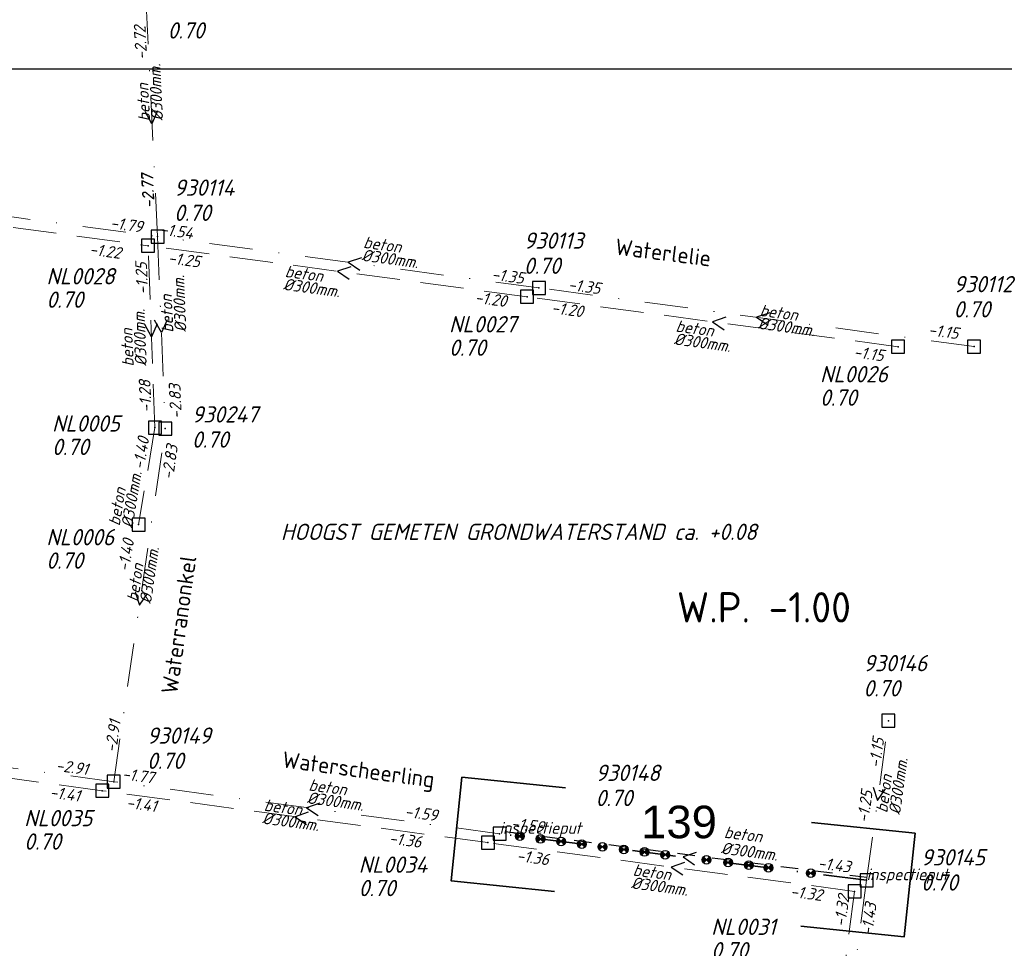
# Model space of a CAD drawing. Header units: metres. Extents: x 152202 to 157341, y 461610 to 468701.
# Tile 216 of 238: x 154221 to 154334, y 468213 to 468320. Entities that reach past the tile are written whole.
import ezdxf
from ezdxf.enums import TextEntityAlignment as Align

# ---------------------------------------------------------------- set-up
doc = ezdxf.new("R2010")
doc.units = ezdxf.units.M
doc.header["$PDMODE"] = 64
doc.header["$PDSIZE"] = 1.5
for name, pattern in [('HIDDEN', [4, 2, -2]), ('RI-HWA', [7.4, 5, -2.4]), ('RI-VWA', [11, 5, -3, 0, -3])]:
    doc.linetypes.add(name, pattern=pattern)
doc.layers.get('0').update_dxf_attribs({"linetype": 'CONTINUOUS'})
doc.layers.get('DEFPOINTS').update_dxf_attribs({"linetype": 'CONTINUOUS'})
for name, color, linetype, lineweight in [('B-OI-RI-HWA-BOB-T18', 150, 'CONTINUOUS', 18), ('B-OI-RI-HWA-MATERIAAL-T18', 150, 'CONTINUOUS', 18), ('B-OI-RI-HWA-PUTDEKSELHOOGTE-T25', 150, 'CONTINUOUS', 25), ('B-OI-RI-HWA-PUTNUMMER-T25', 150, 'CONTINUOUS', 25), ('B-OI-RI-HWA_DIAMETER-T18', 150, 'CONTINUOUS', 18), ('B-OI-RI-HWA_RIOOLPUT-S', 150, 'CONTINUOUS', 25), ('B-OI-RI-HWA_TRANSPORTLEIDING-G', 150, 'RI-HWA', 18), ('B-OI-RI-STROOMRICHTING-S', 252, 'CONTINUOUS', 25), ('B-OI-RI-VWA-BOB-T18', 34, 'CONTINUOUS', 18), ('B-OI-RI-VWA-DIAMETER-T18', 34, 'CONTINUOUS', 18), ('B-OI-RI-VWA-MATERIAAL-T18', 34, 'CONTINUOUS', 18), ('B-OI-RI-VWA_PUTDEKSELHOOGTE-T25', 34, 'CONTINUOUS', 25), ('B-OI-RI-VWA_PUTNUMMER-T25', 34, 'CONTINUOUS', 25), ('B-OI-RI-VWA_RIOOLPUT-S', 34, 'CONTINUOUS', 25), ('B-OI-RI-VWA_TRANSPORTLEIDING-G', 34, 'RI-VWA', 18), ('B-OI-WH-WATERPEIL-T35', 3, 'CONTINUOUS', 35), ('B-RO-OG-TOPOGRAFIE-T18', 2, 'CONTINUOUS', 18), ('N-OI-RI-STROOMRICHTING-S', 252, 'CONTINUOUS', 25), ('N-OI-RI-T50', 130, 'CONTINUOUS', 50), ('N-OI-RI-TRANSPORTLEIDING-GEEN VERIFICATIE-G', 161, 'HIDDEN', 30), ('N-OI-RI-VRIJVERVAL_HULPSTUK-S', 210, 'CONTINUOUS', 25), ('N-OI-RI-VWA-BOB-T18', 36, 'CONTINUOUS', 18), ('N-OI-RI-VWA-DIAMETER-T18', 36, 'CONTINUOUS', 18), ('N-OI-RI-VWA-MATERIAAL-T18', 36, 'CONTINUOUS', 18), ('N-OI-RI-VWA_PUTDEKSELHOOGTE-T25', 36, 'CONTINUOUS', 25), ('N-OI-RI-VWA_PUTNUMMER-T25', 36, 'CONTINUOUS', 25), ('N-OI-RI-VWA_RIOOLPUT-S', 36, 'CONTINUOUS', 25), ('N-OI-RI-VWA_TRANSPORTLEIDING-G', 36, 'RI-VWA', 35), ('N-OI-WH-T25', 2, 'CONTINUOUS', 25), ('N-RO-KG-GRENS_WERK-G', 7, 'XX-WERKGRENS', 35)]:
    doc.layers.add(name, color=color, linetype=linetype, lineweight=lineweight)
doc.styles.add('ARIAL', font='arial.ttf')
doc.styles.add('NLCS-ISO-M200-T18', font='NLCS-ISO.ttf', dxfattribs={"height": 360})
doc.styles.add('NLCS-ISO-M500-T18_CURSIEF', font='NLCS-ISO.ttf', dxfattribs={"oblique": 15, "height": 0.9})
doc.styles.add('NLCS-ISO-M750-T18_CURSIEF', font='NLCS-ISO.ttf', dxfattribs={"oblique": 15, "height": 1.35})
doc.styles.add('NLCS-ISO-M750-T25_CURSIEF', font='NLCS-ISO.ttf', dxfattribs={"oblique": 15, "height": 1.875})
doc.styles.add('NLCS-ISO-M750-T35', font='NLCS-ISO.ttf', dxfattribs={"height": 2.625})
doc.linetypes.add('XX-WERKGRENS', pattern='A,0,[137,NLCS.SHX,S=0.1,R=0,X=-1.1,Y=-1.35],-6', length=6)

# ---------------------------------------------------------------- blocks, each defined once
blk = doc.blocks.new('ACMAP_ANN_TEMPLATE_vwa-diam')
at = {"style": 'NLCS-ISO-M750-T18_CURSIEF', "oblique": 15}
blk.add_attdef('vwa-diam', (0.3, -1.3), '', height=1.35, dxfattribs=at)
blk = doc.blocks.new('ACMAP_ANN_TEMPLATE_vwa-materiaal')
at = {"style": 'NLCS-ISO-M750-T18_CURSIEF', "oblique": 15}
blk.add_attdef('vwa-mat', (0.3, 0.2), '', height=1.35, dxfattribs=at)
blk = doc.blocks.new('ACMAP_ANN_TEMPLATE_vwa-nap-l')
at = {"style": 'NLCS-ISO-M750-T18_CURSIEF', "oblique": 15}
blk.add_attdef('vwa-nap-l', (3.3, 0.2), '', height=1.35, dxfattribs=at)
blk = doc.blocks.new('ACMAP_ANN_TEMPLATE_vwa-nap-r')
at = {"style": 'NLCS-ISO-M750-T18_CURSIEF', "oblique": 15}
blk.add_attdef('vwa-nap-r', (-5.6, 0.2), '', height=1.35, dxfattribs=at)
blk = doc.blocks.new('ACMAP_ANN_TEMPLATE_type knoop')
at = {"layer": 'DEFPOINTS', "style": 'NLCS-ISO-M750-T18_CURSIEF', "oblique": 15}
blk.add_attdef('type_knoop', (0, 0), '', height=1.35, dxfattribs=at)
blk = doc.blocks.new('ACMAP_ANN_TEMPLATE_vwa-puth')
at = {"style": 'NLCS-ISO-M750-T25_CURSIEF', "oblique": 15}
blk.add_attdef('vwa-puth', (-3, 5), '', height=1.88, dxfattribs=at)
blk = doc.blocks.new('ACMAP_ANN_TEMPLATE_vwa-putnr')
at = {"style": 'NLCS-ISO-M750-T25_CURSIEF', "oblique": 15}
blk.add_attdef('vaw-putnr', (-3, 7.9), '', height=1.88, dxfattribs=at)
blk = doc.blocks.new('ACMAP_ANN_TEMPLATE_hwa-diam')
at = {"style": 'NLCS-ISO-M750-T18_CURSIEF', "oblique": 15}
blk.add_attdef('hwa-diam', (-3.7, -1.3), '', height=1.35, dxfattribs=at)
blk = doc.blocks.new('ACMAP_ANN_TEMPLATE_hwa-materiaal')
at = {"style": 'NLCS-ISO-M750-T18_CURSIEF', "oblique": 15}
blk.add_attdef('hwa-mat', (-3.7, 0.2), '', height=1.35, dxfattribs=at)
blk = doc.blocks.new('ACMAP_ANN_TEMPLATE_hwa-nap-l')
at = {"style": 'NLCS-ISO-M750-T18_CURSIEF', "oblique": 15}
blk.add_attdef('hwa-nap-l', (3.3, 0.2), '', height=1.35, dxfattribs=at)
blk = doc.blocks.new('ACMAP_ANN_TEMPLATE_hwa-nap-r')
at = {"style": 'NLCS-ISO-M750-T18_CURSIEF', "oblique": 15}
blk.add_attdef('hwa-nap-r', (-5.6, 0.2), '', height=1.35, dxfattribs=at)
blk = doc.blocks.new('ACMAP_ANN_TEMPLATE_hwa-puth')
at = {"color": 0, "linetype": 'ByBlock', "style": 'NLCS-ISO-M750-T25_CURSIEF', "oblique": 15}
blk.add_attdef('hwa-puth', (-9, -6.8), '', height=1.88, dxfattribs=at)
blk = doc.blocks.new('ACMAP_ANN_TEMPLATE_hwa-putnr')
at = {"color": 0, "linetype": 'ByBlock', "style": 'NLCS-ISO-M750-T25_CURSIEF', "oblique": 15}
blk.add_attdef('hwa-putnr', (-9, -4.1), '', height=1.88, dxfattribs=at)
blk = doc.blocks.new('SRI-HULP')
h = blk.add_hatch(color=256)
h.dxf.hatch_style = 1
h.paths.add_polyline_path([(-0.71, 0.71, 0.198912), (-1, 0, 0.198912), (-0.71, -0.71), (0, 0)])
h = blk.add_hatch(color=256)
h.dxf.hatch_style = 1
h.paths.add_polyline_path([(1, 0, 0.198912), (0.71, 0.71), (0, 0), (0.71, -0.71, 0.198912)])
for p, q in [((-0.71, 0.71), (0.71, -0.71)), ((-0.71, -0.71), (0.71, 0.71))]:
    blk.add_line(p, q)
blk.add_circle((0, 0), 1)

msp = doc.modelspace()

# ---------------------------------------------------------------- linework, layer by layer
at = {"layer": 'B-OI-RI-HWA_RIOOLPUT-S', "transparency": 33554623}
for p in [(154235.66, 468294.04), (154279.36, 468288.15), (154322.12, 468282.39), (154236.45, 468273.07), (154234.57, 468261.89), (154230.38, 468231.22), (154274.83, 468225.23), (154317.11, 468219.62)]:
    msp.add_point(p, dxfattribs=at)
at = {"layer": 'B-OI-RI-HWA_TRANSPORTLEIDING-G', "transparency": 33554623}
for p, q in [((154168.77, 468303.06), (154235.66, 468294.04)), ((154236.45, 468273.07), (154235.66, 468294.04)), ((154279.36, 468288.15), (154235.66, 468294.04)), ((154322.12, 468282.39), (154279.36, 468288.15)), ((154236.45, 468273.07), (154234.57, 468261.89)), ((154230.38, 468231.22), (154189.47, 468236.74)), ((154274.83, 468225.23), (154230.38, 468231.22)), ((154317.11, 468219.62), (154274.83, 468225.23)), ((154317.11, 468219.62), (154312.51, 468185.46))]:
    msp.add_line(p, q, dxfattribs=at)
at = {"layer": 'B-OI-RI-STROOMRICHTING-S', "transparency": 33554623}
for points in [[(154236.76, 468309.58), (154236.11, 468308.1), (154235.33, 468309.51)], [(154260.25, 468292.66), (154258.73, 468292.14), (154260.06, 468291.23)], [(154259.03, 468291.62), (154257.51, 468291.09), (154258.84, 468290.19)], [(154307.32, 468286.32), (154305.79, 468285.8), (154307.13, 468284.89)], [(154236.72, 468285.02), (154236.05, 468283.55), (154235.28, 468284.97)], [(154237.86, 468285.5), (154237.2, 468284.03), (154236.42, 468285.44)], [(154302.26, 468285.79), (154300.74, 468285.27), (154302.07, 468284.36)], [(154234.17, 468254.14), (154234.67, 468252.61), (154235.59, 468253.94)], [(154319.23, 468231.62), (154319.75, 468230.09), (154320.66, 468231.42)], [(154255.46, 468229.78), (154253.94, 468229.26), (154255.27, 468228.35)], [(154254.13, 468228.75), (154252.6, 468228.22), (154253.94, 468227.32)], [(154297.49, 468222.95), (154295.97, 468222.42), (154297.3, 468221.52)]]:
    msp.add_lwpolyline(points, dxfattribs=at)
at = {"layer": 'B-OI-RI-VWA_RIOOLPUT-S', "transparency": 33554623}
for p in [(154236.75, 468295.1), (154280.71, 468289.18), (154330.88, 468282.42), (154237.64, 468272.97), (154321.01, 468239.29), (154231.7, 468232.26), (154276.18, 468226.26), (154318.49, 468220.9)]:
    msp.add_point(p, dxfattribs=at)
at = {"layer": 'B-OI-RI-VWA_TRANSPORTLEIDING-G', "transparency": 33554623}
for p, q in [((154236.75, 468295.1), (154235.48, 468321.11)), ((154162.13, 468305.17), (154236.75, 468295.1)), ((154280.71, 468289.18), (154236.75, 468295.1)), ((154236.75, 468295.1), (154237.64, 468272.97)), ((154330.88, 468282.42), (154280.71, 468289.18)), ((154231.7, 468232.26), (154237.64, 468272.97)), ((154318.49, 468220.9), (154321.01, 468239.29)), ((154231.7, 468232.26), (154190.82, 468237.77)), ((154276.18, 468226.26), (154231.7, 468232.26)), ((154318.49, 468220.9), (154313.89, 468186.75))]:
    msp.add_line(p, q, dxfattribs=at)
at = {"layer": 'DEFPOINTS', "flags": 128}
msp.add_lwpolyline([(154381.936, 468314.691), (154377.506, 468314.393), (154342.367, 468314.393), (154184.867, 468314.393), (154184.867, 468137.393), (154184.867, 468123.825), (154381.936, 468123.825)], close=True, dxfattribs=at)
at = {"layer": 'N-OI-RI-STROOMRICHTING-S'}
msp.add_lwpolyline([(154298.85, 468224.11), (154297.33, 468223.58), (154298.67, 468222.68)], dxfattribs=at)
msp.add_lwpolyline([(154298.85, 468224.11), (154297.33, 468223.58), (154298.67, 468222.68)], dxfattribs=at)
at = {"layer": 'N-OI-RI-TRANSPORTLEIDING-GEEN VERIFICATIE-G'}
msp.add_line((154318.528, 468221.198), (154276.218, 468226.558), dxfattribs=at)
at = {"layer": 'N-OI-RI-VWA_RIOOLPUT-S'}
for p in [(154276.18, 468226.26), (154318.49, 468220.9)]:
    msp.add_point(p, dxfattribs=at)
at = {"layer": 'N-OI-RI-VWA_TRANSPORTLEIDING-G'}
msp.add_line((154318.49, 468220.9), (154276.18, 468226.26), dxfattribs=at)
at = {"layer": 'N-RO-KG-GRENS_WERK-G', "ltscale": 0.5, "flags": 128}
for points in [[(154283.768, 468231.537), (154271.832, 468232.776), (154270.593, 468220.84), (154282.529, 468219.601)], [(154310.902, 468215.623), (154322.838, 468214.384), (154324.077, 468226.32), (154312.141, 468227.559)]]:
    msp.add_lwpolyline(points, dxfattribs=at)

# ---------------------------------------------------------------- block references
at = {"layer": 'B-OI-RI-HWA-BOB-T18', "transparency": 33554623}
ref = msp.add_blockref('ACMAP_ANN_TEMPLATE_hwa-nap-r', (154234.346, 468292.062), dxfattribs=dict(at, rotation=352.3200909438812))
ref.add_attrib('hwa-nap-r', '-1.22', (154228.823, 468293.008), dxfattribs={"layer": '0', "color": 0, "linetype": 'ByBlock', "height": 1.35, "rotation": 352.32009, "style": 'NLCS-ISO-M750-T18_CURSIEF', "oblique": 15})
ref = msp.add_blockref('ACMAP_ANN_TEMPLATE_hwa-nap-r', (154243.412, 468291.065), dxfattribs=dict(at, rotation=352.3237852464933))
ref.add_attrib('hwa-nap-r', '-1.25', (154237.889, 468292.011), dxfattribs={"layer": '0', "color": 0, "linetype": 'ByBlock', "height": 1.35, "rotation": 352.32379, "style": 'NLCS-ISO-M750-T18_CURSIEF', "oblique": 15})
ref = msp.add_blockref('ACMAP_ANN_TEMPLATE_hwa-nap-r', (154235.66, 468294.04), dxfattribs=dict(at, rotation=92.15747594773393))
ref.add_attrib('hwa-nap-r', '-1.25', (154235.671, 468288.436), dxfattribs={"layer": '0', "color": 0, "linetype": 'ByBlock', "height": 1.35, "rotation": 92.15748, "style": 'NLCS-ISO-M750-T18_CURSIEF', "oblique": 15})
ref = msp.add_blockref('ACMAP_ANN_TEMPLATE_hwa-nap-r', (154278.797, 468286.51), dxfattribs=dict(at, rotation=352.3281339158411))
ref.add_attrib('hwa-nap-r', '-1.20', (154273.274, 468287.455), dxfattribs={"layer": '0', "color": 0, "linetype": 'ByBlock', "height": 1.35, "rotation": 352.32813, "style": 'NLCS-ISO-M750-T18_CURSIEF', "oblique": 15})
ref = msp.add_blockref('ACMAP_ANN_TEMPLATE_hwa-nap-l', (154278.797, 468286.51), dxfattribs=dict(at, rotation=352.3237852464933))
ref.add_attrib('hwa-nap-l', '-1.20', (154282.094, 468286.267), dxfattribs={"layer": '0', "color": 0, "linetype": 'ByBlock', "height": 1.35, "rotation": 352.32379, "style": 'NLCS-ISO-M750-T18_CURSIEF', "oblique": 15})
ref = msp.add_blockref('ACMAP_ANN_TEMPLATE_hwa-nap-l', (154313.628, 468281.406), dxfattribs=dict(at, rotation=352.3281339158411))
ref.add_attrib('hwa-nap-l', '-1.15', (154316.925, 468281.163), dxfattribs={"layer": '0', "color": 0, "linetype": 'ByBlock', "height": 1.35, "rotation": 352.32813, "style": 'NLCS-ISO-M750-T18_CURSIEF', "oblique": 15})
ref = msp.add_blockref('ACMAP_ANN_TEMPLATE_hwa-nap-l', (154236.39, 468271.537), dxfattribs=dict(at, rotation=92.15747594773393))
ref.add_attrib('hwa-nap-l', '-1.28', (154236.066, 468274.827), dxfattribs={"layer": '0', "color": 0, "linetype": 'ByBlock', "height": 1.35, "rotation": 92.15748, "style": 'NLCS-ISO-M750-T18_CURSIEF', "oblique": 15})
ref = msp.add_blockref('ACMAP_ANN_TEMPLATE_hwa-nap-l', (154234.837, 468264.87), dxfattribs=dict(at, rotation=80.45459232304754))
ref.add_attrib('hwa-nap-l', '-1.40', (154235.187, 468268.158), dxfattribs={"layer": '0', "color": 0, "linetype": 'ByBlock', "height": 1.35, "rotation": 80.45459, "style": 'NLCS-ISO-M750-T18_CURSIEF', "oblique": 15})
ref = msp.add_blockref('ACMAP_ANN_TEMPLATE_hwa-nap-r', (154234.57, 468261.89), dxfattribs=dict(at, rotation=80.45459232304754))
ref.add_attrib('hwa-nap-r', '-1.40', (154233.444, 468256.401), dxfattribs={"layer": '0', "color": 0, "linetype": 'ByBlock', "height": 1.35, "rotation": 80.45459, "style": 'NLCS-ISO-M750-T18_CURSIEF', "oblique": 15})
ref = msp.add_blockref('ACMAP_ANN_TEMPLATE_hwa-nap-r', (154229.777, 468229.474), dxfattribs=dict(at, rotation=352.3251613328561))
ref.add_attrib('hwa-nap-r', '-1.41', (154224.254, 468230.421), dxfattribs={"layer": '0', "color": 0, "linetype": 'ByBlock', "height": 1.35, "rotation": 352.32516, "style": 'NLCS-ISO-M750-T18_CURSIEF', "oblique": 15})
ref = msp.add_blockref('ACMAP_ANN_TEMPLATE_hwa-nap-l', (154229.777, 468229.474), dxfattribs=dict(at, rotation=352.3154723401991))
ref.add_attrib('hwa-nap-l', '-1.41', (154233.075, 468229.231), dxfattribs={"layer": '0', "color": 0, "linetype": 'ByBlock', "height": 1.35, "rotation": 352.31547, "style": 'NLCS-ISO-M750-T18_CURSIEF', "oblique": 15})
ref = msp.add_blockref('ACMAP_ANN_TEMPLATE_hwa-nap-r', (154268.904, 468224.184), dxfattribs=dict(at, rotation=352.4417534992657))
ref.add_attrib('hwa-nap-r', '-1.36', (154263.379, 468225.119), dxfattribs={"layer": '0', "color": 0, "linetype": 'ByBlock', "height": 1.35, "rotation": 352.44175, "style": 'NLCS-ISO-M750-T18_CURSIEF', "oblique": 15})
ref = msp.add_blockref('ACMAP_ANN_TEMPLATE_hwa-nap-l', (154274.782, 468223.345), dxfattribs=dict(at, rotation=352.3251613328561))
ref.add_attrib('hwa-nap-l', '-1.36', (154278.079, 468223.103), dxfattribs={"layer": '0', "color": 0, "linetype": 'ByBlock', "height": 1.35, "rotation": 352.32516, "style": 'NLCS-ISO-M750-T18_CURSIEF', "oblique": 15})
ref = msp.add_blockref('ACMAP_ANN_TEMPLATE_hwa-nap-l', (154306.341, 468219.22), dxfattribs=dict(at, rotation=352.4417534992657))
ref.add_attrib('hwa-nap-l', '-1.32', (154309.638, 468218.984), dxfattribs={"layer": '0', "color": 0, "linetype": 'ByBlock', "height": 1.35, "rotation": 352.44175, "style": 'NLCS-ISO-M750-T18_CURSIEF', "oblique": 15})
ref = msp.add_blockref('ACMAP_ANN_TEMPLATE_hwa-nap-l', (154315.799, 468212.161), dxfattribs=dict(at, rotation=82.33066125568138))
ref.add_attrib('hwa-nap-l', '-1.32', (154316.041, 468215.458), dxfattribs={"layer": '0', "color": 0, "linetype": 'ByBlock', "height": 1.35, "rotation": 82.33066, "style": 'NLCS-ISO-M750-T18_CURSIEF', "oblique": 15})
at = {"layer": 'B-OI-RI-HWA-MATERIAAL-T18', "transparency": 33554623}
ref = msp.add_blockref('ACMAP_ANN_TEMPLATE_hwa-materiaal', (154255.025, 468289.758), dxfattribs=dict(at, rotation=352.3237852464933))
ref.add_attrib('hwa-mat', 'beton', (154251.385, 468290.451), dxfattribs={"layer": '0', "color": 0, "linetype": 'ByBlock', "height": 1.35, "rotation": 352.32379, "style": 'NLCS-ISO-M750-T18_CURSIEF', "oblique": 15})
ref = msp.add_blockref('ACMAP_ANN_TEMPLATE_hwa-materiaal', (154234.077, 468283.837), dxfattribs=dict(at, rotation=92.15747594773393))
ref.add_attrib('hwa-mat', 'beton', (154234.016, 468280.132), dxfattribs={"layer": '0', "color": 0, "linetype": 'ByBlock', "height": 1.35, "rotation": 92.15748, "style": 'NLCS-ISO-M750-T18_CURSIEF', "oblique": 15})
ref = msp.add_blockref('ACMAP_ANN_TEMPLATE_hwa-materiaal', (154300.067, 468283.455), dxfattribs=dict(at, rotation=352.3281339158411))
ref.add_attrib('hwa-mat', 'beton', (154296.427, 468284.147), dxfattribs={"layer": '0', "color": 0, "linetype": 'ByBlock', "height": 1.35, "rotation": 352.32813, "style": 'NLCS-ISO-M750-T18_CURSIEF', "oblique": 15})
ref = msp.add_blockref('ACMAP_ANN_TEMPLATE_hwa-materiaal', (154233.194, 468265.306), dxfattribs=dict(at, rotation=80.45459232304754))
ref.add_attrib('hwa-mat', 'beton', (154232.384, 468261.69), dxfattribs={"layer": '0', "color": 0, "linetype": 'ByBlock', "height": 1.35, "rotation": 80.45459, "style": 'NLCS-ISO-M750-T18_CURSIEF', "oblique": 15})
ref = msp.add_blockref('ACMAP_ANN_TEMPLATE_hwa-materiaal', (154252.605, 468228.225), dxfattribs=dict(at, rotation=352.3251613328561))
ref.add_attrib('hwa-mat', 'beton', (154248.965, 468228.917), dxfattribs={"layer": '0', "color": 0, "linetype": 'ByBlock', "height": 1.35, "rotation": 352.32516, "style": 'NLCS-ISO-M750-T18_CURSIEF', "oblique": 15})
ref = msp.add_blockref('ACMAP_ANN_TEMPLATE_hwa-materiaal', (154295.138, 468220.763), dxfattribs=dict(at, rotation=352.4417534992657))
ref.add_attrib('hwa-mat', 'beton', (154291.497, 468221.448), dxfattribs={"layer": '0', "color": 0, "linetype": 'ByBlock', "height": 1.35, "rotation": 352.44175, "style": 'NLCS-ISO-M750-T18_CURSIEF', "oblique": 15})
at = {"layer": 'B-OI-RI-HWA-PUTDEKSELHOOGTE-T25', "transparency": 33554623}
for p in [(154232.944, 468293.683), (154279.36, 468288.15), (154322.12, 468282.39), (154233.591, 468276.711), (154232.926, 468263.604), (154230.38, 468231.22), (154268.943, 468225.859), (154309.573, 468218.691)]:
    msp.add_blockref('ACMAP_ANN_TEMPLATE_hwa-puth', p, dxfattribs=at).add_auto_attribs({'hwa-puth': '0.70'})
at = {"layer": 'B-OI-RI-HWA-PUTNUMMER-T25', "transparency": 33554623}
for p, values in [((154232.944, 468293.683), {'hwa-putnr': 'NL0028'}), ((154279.36, 468288.15), {'hwa-putnr': 'NL0027'}), ((154322.12, 468282.39), {'hwa-putnr': 'NL0026'}), ((154233.591, 468276.711), {'hwa-putnr': 'NL0005'}), ((154232.926, 468263.604), {'hwa-putnr': 'NL0006'}), ((154230.38, 468231.22), {'hwa-putnr': 'NL0035'}), ((154268.943, 468225.859), {'hwa-putnr': 'NL0034'}), ((154309.573, 468218.691), {'hwa-putnr': 'NL0031'})]:
    msp.add_blockref('ACMAP_ANN_TEMPLATE_hwa-putnr', p, dxfattribs=at).add_auto_attribs(values)
at = {"layer": 'B-OI-RI-HWA_DIAMETER-T18', "transparency": 33554623}
ref = msp.add_blockref('ACMAP_ANN_TEMPLATE_hwa-diam', (154255.025, 468289.758), dxfattribs=dict(at, rotation=352.3237852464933))
ref.add_attrib('hwa-diam', '%%c300mm.', (154251.185, 468288.964), dxfattribs={"layer": '0', "color": 0, "linetype": 'ByBlock', "height": 1.35, "rotation": 352.32379, "style": 'NLCS-ISO-M750-T18_CURSIEF', "oblique": 15})
ref = msp.add_blockref('ACMAP_ANN_TEMPLATE_hwa-diam', (154234.077, 468283.837), dxfattribs=dict(at, rotation=92.15747594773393))
ref.add_attrib('hwa-diam', '%%c300mm.', (154235.515, 468280.189), dxfattribs={"layer": '0', "color": 0, "linetype": 'ByBlock', "height": 1.35, "rotation": 92.15748, "style": 'NLCS-ISO-M750-T18_CURSIEF', "oblique": 15})
ref = msp.add_blockref('ACMAP_ANN_TEMPLATE_hwa-diam', (154300.067, 468283.455), dxfattribs=dict(at, rotation=352.3281339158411))
ref.add_attrib('hwa-diam', '%%c300mm.', (154296.227, 468282.66), dxfattribs={"layer": '0', "color": 0, "linetype": 'ByBlock', "height": 1.35, "rotation": 352.32813, "style": 'NLCS-ISO-M750-T18_CURSIEF', "oblique": 15})
ref = msp.add_blockref('ACMAP_ANN_TEMPLATE_hwa-diam', (154233.194, 468265.306), dxfattribs=dict(at, rotation=80.45459232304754))
ref.add_attrib('hwa-diam', '%%c300mm.', (154233.863, 468261.441), dxfattribs={"layer": '0', "color": 0, "linetype": 'ByBlock', "height": 1.35, "rotation": 80.45459, "style": 'NLCS-ISO-M750-T18_CURSIEF', "oblique": 15})
ref = msp.add_blockref('ACMAP_ANN_TEMPLATE_hwa-diam', (154252.605, 468228.225), dxfattribs=dict(at, rotation=352.3251613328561))
ref.add_attrib('hwa-diam', '%%c300mm.', (154248.765, 468227.431), dxfattribs={"layer": '0', "color": 0, "linetype": 'ByBlock', "height": 1.35, "rotation": 352.32516, "style": 'NLCS-ISO-M750-T18_CURSIEF', "oblique": 15})
ref = msp.add_blockref('ACMAP_ANN_TEMPLATE_hwa-diam', (154295.138, 468220.763), dxfattribs=dict(at, rotation=352.4417534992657))
ref.add_attrib('hwa-diam', '%%c300mm.', (154291.299, 468219.961), dxfattribs={"layer": '0', "color": 0, "linetype": 'ByBlock', "height": 1.35, "rotation": 352.44175, "style": 'NLCS-ISO-M750-T18_CURSIEF', "oblique": 15})
at = {"layer": 'B-OI-RI-VWA-BOB-T18', "transparency": 33554623}
ref = msp.add_blockref('ACMAP_ANN_TEMPLATE_vwa-nap-r', (154235.48, 468321.11), dxfattribs=dict(at, rotation=92.79538236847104))
ref.add_attrib('vwa-nap-r', '-2.72', (154235.553, 468315.507), dxfattribs={"layer": '0', "color": 0, "linetype": 'ByBlock', "height": 1.35, "rotation": 92.79538, "style": 'NLCS-ISO-M750-T18_CURSIEF', "oblique": 15})
ref = msp.add_blockref('ACMAP_ANN_TEMPLATE_vwa-nap-l', (154236.75, 468295.1), dxfattribs=dict(at, rotation=92.79538236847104))
ref.add_attrib('vwa-nap-l', '-2.77', (154236.389, 468298.386), dxfattribs={"layer": '0', "color": 0, "linetype": 'ByBlock', "height": 1.35, "rotation": 92.79538, "style": 'NLCS-ISO-M750-T18_CURSIEF', "oblique": 15})
ref = msp.add_blockref('ACMAP_ANN_TEMPLATE_vwa-nap-l', (154236.75, 468295.1), dxfattribs=dict(at, rotation=92.30301754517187))
ref.add_attrib('vwa-nap-l', '-2.77', (154236.418, 468298.389), dxfattribs={"layer": '0', "color": 0, "linetype": 'ByBlock', "height": 1.35, "rotation": 92.30302, "style": 'NLCS-ISO-M750-T18_CURSIEF', "oblique": 15})
ref = msp.add_blockref('ACMAP_ANN_TEMPLATE_vwa-nap-r', (154236.75, 468295.1), dxfattribs=dict(at, rotation=352.3143423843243))
ref.add_attrib('vwa-nap-r', '-1.79', (154231.227, 468296.047), dxfattribs={"layer": '0', "color": 0, "linetype": 'ByBlock', "height": 1.35, "rotation": 352.31434, "style": 'NLCS-ISO-M750-T18_CURSIEF', "oblique": 15})
ref = msp.add_blockref('ACMAP_ANN_TEMPLATE_vwa-nap-r', (154242.497, 468294.375), dxfattribs=dict(at, rotation=352.3302415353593))
ref.add_attrib('vwa-nap-r', '-1.54', (154236.974, 468295.321), dxfattribs={"layer": '0', "color": 0, "linetype": 'ByBlock', "height": 1.35, "rotation": 352.33024, "style": 'NLCS-ISO-M750-T18_CURSIEF', "oblique": 15})
ref = msp.add_blockref('ACMAP_ANN_TEMPLATE_vwa-nap-r', (154280.71, 468289.18), dxfattribs=dict(at, rotation=352.3260773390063))
ref.add_attrib('vwa-nap-r', '-1.35', (154275.187, 468290.126), dxfattribs={"layer": '0', "color": 0, "linetype": 'ByBlock', "height": 1.35, "rotation": 352.32608, "style": 'NLCS-ISO-M750-T18_CURSIEF', "oblique": 15})
ref = msp.add_blockref('ACMAP_ANN_TEMPLATE_vwa-nap-l', (154280.71, 468289.18), dxfattribs=dict(at, rotation=352.3302415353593))
ref.add_attrib('vwa-nap-l', '-1.35', (154284.007, 468288.938), dxfattribs={"layer": '0', "color": 0, "linetype": 'ByBlock', "height": 1.35, "rotation": 352.33024, "style": 'NLCS-ISO-M750-T18_CURSIEF', "oblique": 15})
ref = msp.add_blockref('ACMAP_ANN_TEMPLATE_vwa-nap-l', (154322.247, 468283.967), dxfattribs=dict(at, rotation=352.3260773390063))
ref.add_attrib('vwa-nap-l', '-1.15', (154325.544, 468283.724), dxfattribs={"layer": '0', "color": 0, "linetype": 'ByBlock', "height": 1.35, "rotation": 352.32608, "style": 'NLCS-ISO-M750-T18_CURSIEF', "oblique": 15})
ref = msp.add_blockref('ACMAP_ANN_TEMPLATE_vwa-nap-r', (154239.526, 468279.704), dxfattribs=dict(at, rotation=92.30301754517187))
ref.add_attrib('vwa-nap-r', '-2.83', (154239.551, 468274.1), dxfattribs={"layer": '0', "color": 0, "linetype": 'ByBlock', "height": 1.35, "rotation": 92.30302, "style": 'NLCS-ISO-M750-T18_CURSIEF', "oblique": 15})
ref = msp.add_blockref('ACMAP_ANN_TEMPLATE_vwa-nap-r', (154239.538, 468272.51), dxfattribs=dict(at, rotation=81.69854850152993))
ref.add_attrib('vwa-nap-r', '-2.83', (154238.531, 468266.998), dxfattribs={"layer": '0', "color": 0, "linetype": 'ByBlock', "height": 1.35, "rotation": 81.69855, "style": 'NLCS-ISO-M750-T18_CURSIEF', "oblique": 15})
ref = msp.add_blockref('ACMAP_ANN_TEMPLATE_vwa-nap-l', (154231.7, 468232.26), dxfattribs=dict(at, rotation=81.69854850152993))
ref.add_attrib('vwa-nap-l', '-2.91', (154231.979, 468235.554), dxfattribs={"layer": '0', "color": 0, "linetype": 'ByBlock', "height": 1.35, "rotation": 81.69855, "style": 'NLCS-ISO-M750-T18_CURSIEF', "oblique": 15})
ref = msp.add_blockref('ACMAP_ANN_TEMPLATE_vwa-nap-r', (154321.01, 468239.29), dxfattribs=dict(at, rotation=82.19729853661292))
ref.add_attrib('vwa-nap-r', '-1.15', (154320.052, 468233.769), dxfattribs={"layer": '0', "color": 0, "linetype": 'ByBlock', "height": 1.35, "rotation": 82.1973, "style": 'NLCS-ISO-M750-T18_CURSIEF', "oblique": 15})
ref = msp.add_blockref('ACMAP_ANN_TEMPLATE_vwa-nap-l', (154221.674, 468233.753), dxfattribs=dict(at, rotation=352.3236655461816))
ref.add_attrib('vwa-nap-l', '-2.91', (154224.971, 468233.51), dxfattribs={"layer": '0', "color": 0, "linetype": 'ByBlock', "height": 1.35, "rotation": 352.32367, "style": 'NLCS-ISO-M750-T18_CURSIEF', "oblique": 15})
ref = msp.add_blockref('ACMAP_ANN_TEMPLATE_vwa-nap-r', (154238.111, 468231.586), dxfattribs=dict(at, rotation=352.3176246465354))
ref.add_attrib('vwa-nap-r', '-1.77', (154232.588, 468232.533), dxfattribs={"layer": '0', "color": 0, "linetype": 'ByBlock', "height": 1.35, "rotation": 352.31762, "style": 'NLCS-ISO-M750-T18_CURSIEF', "oblique": 15})
ref = msp.add_blockref('ACMAP_ANN_TEMPLATE_vwa-nap-l', (154318.443, 468224.159), dxfattribs=dict(at, rotation=82.19729853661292))
ref.add_attrib('vwa-nap-l', '-1.25', (154318.693, 468227.456), dxfattribs={"layer": '0', "color": 0, "linetype": 'ByBlock', "height": 1.35, "rotation": 82.1973, "style": 'NLCS-ISO-M750-T18_CURSIEF', "oblique": 15})
ref = msp.add_blockref('ACMAP_ANN_TEMPLATE_vwa-nap-l', (154261.886, 468228.445), dxfattribs=dict(at, rotation=352.3176246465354))
ref.add_attrib('vwa-nap-l', '-1.59', (154265.183, 468228.202), dxfattribs={"layer": '0', "color": 0, "linetype": 'ByBlock', "height": 1.35, "rotation": 352.31762, "style": 'NLCS-ISO-M750-T18_CURSIEF', "oblique": 15})
ref = msp.add_blockref('ACMAP_ANN_TEMPLATE_vwa-nap-l', (154318.908, 468211.15), dxfattribs=dict(at, rotation=82.32844221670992))
ref.add_attrib('vwa-nap-l', '-1.43', (154319.15, 468214.447), dxfattribs={"layer": '0', "color": 0, "linetype": 'ByBlock', "height": 1.35, "rotation": 82.32844, "style": 'NLCS-ISO-M750-T18_CURSIEF', "oblique": 15})
at = {"layer": 'B-OI-RI-VWA-DIAMETER-T18', "transparency": 33554623}
ref = msp.add_blockref('ACMAP_ANN_TEMPLATE_vwa-diam', (154236.115, 468308.105), dxfattribs=dict(at, rotation=92.79538236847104))
ref.add_attrib('vwa-diam', '%%c300mm.', (154237.399, 468308.468), dxfattribs={"layer": '0', "color": 0, "linetype": 'ByBlock', "height": 1.35, "rotation": 92.79538, "style": 'NLCS-ISO-M750-T18_CURSIEF', "oblique": 15})
ref = msp.add_blockref('ACMAP_ANN_TEMPLATE_vwa-diam', (154260.096, 468293.645), dxfattribs=dict(at, rotation=352.3302415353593))
ref.add_attrib('vwa-diam', '%%c300mm.', (154260.22, 468292.317), dxfattribs={"layer": '0', "color": 0, "linetype": 'ByBlock', "height": 1.35, "rotation": 352.33024, "style": 'NLCS-ISO-M750-T18_CURSIEF', "oblique": 15})
ref = msp.add_blockref('ACMAP_ANN_TEMPLATE_vwa-diam', (154238.796, 468283.744), dxfattribs=dict(at, rotation=92.30301754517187))
ref.add_attrib('vwa-diam', '%%c300mm.', (154240.083, 468284.096), dxfattribs={"layer": '0', "color": 0, "linetype": 'ByBlock', "height": 1.35, "rotation": 92.30302, "style": 'NLCS-ISO-M750-T18_CURSIEF', "oblique": 15})
ref = msp.add_blockref('ACMAP_ANN_TEMPLATE_vwa-diam', (154305.795, 468285.8), dxfattribs=dict(at, rotation=352.3260773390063))
ref.add_attrib('vwa-diam', '%%c300mm.', (154305.919, 468284.472), dxfattribs={"layer": '0', "color": 0, "linetype": 'ByBlock', "height": 1.35, "rotation": 352.32608, "style": 'NLCS-ISO-M750-T18_CURSIEF', "oblique": 15})
ref = msp.add_blockref('ACMAP_ANN_TEMPLATE_vwa-diam', (154234.67, 468252.615), dxfattribs=dict(at, rotation=81.69854850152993))
ref.add_attrib('vwa-diam', '%%c300mm.', (154236, 468252.724), dxfattribs={"layer": '0', "color": 0, "linetype": 'ByBlock', "height": 1.35, "rotation": 81.69855, "style": 'NLCS-ISO-M750-T18_CURSIEF', "oblique": 15})
ref = msp.add_blockref('ACMAP_ANN_TEMPLATE_vwa-diam', (154321.022, 468228.287), dxfattribs=dict(at, rotation=82.19729853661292))
ref.add_attrib('vwa-diam', '%%c300mm.', (154322.351, 468228.407), dxfattribs={"layer": '0', "color": 0, "linetype": 'ByBlock', "height": 1.35, "rotation": 82.1973, "style": 'NLCS-ISO-M750-T18_CURSIEF', "oblique": 15})
ref = msp.add_blockref('ACMAP_ANN_TEMPLATE_vwa-diam', (154253.795, 468231.097), dxfattribs=dict(at, rotation=352.3176246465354))
ref.add_attrib('vwa-diam', '%%c300mm.', (154253.918, 468229.768), dxfattribs={"layer": '0', "color": 0, "linetype": 'ByBlock', "height": 1.35, "rotation": 352.31762, "style": 'NLCS-ISO-M750-T18_CURSIEF', "oblique": 15})
at = {"layer": 'B-OI-RI-VWA-MATERIAAL-T18', "transparency": 33554623}
ref = msp.add_blockref('ACMAP_ANN_TEMPLATE_vwa-materiaal', (154236.115, 468308.105), dxfattribs=dict(at, rotation=92.79538236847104))
ref.add_attrib('vwa-mat', 'beton', (154235.901, 468308.395), dxfattribs={"layer": '0', "color": 0, "linetype": 'ByBlock', "height": 1.35, "rotation": 92.79538, "style": 'NLCS-ISO-M750-T18_CURSIEF', "oblique": 15})
ref = msp.add_blockref('ACMAP_ANN_TEMPLATE_vwa-materiaal', (154260.096, 468293.645), dxfattribs=dict(at, rotation=352.3302415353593))
ref.add_attrib('vwa-mat', 'beton', (154260.42, 468293.804), dxfattribs={"layer": '0', "color": 0, "linetype": 'ByBlock', "height": 1.35, "rotation": 352.33024, "style": 'NLCS-ISO-M750-T18_CURSIEF', "oblique": 15})
ref = msp.add_blockref('ACMAP_ANN_TEMPLATE_vwa-materiaal', (154238.796, 468283.744), dxfattribs=dict(at, rotation=92.30301754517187))
ref.add_attrib('vwa-mat', 'beton', (154238.584, 468284.036), dxfattribs={"layer": '0', "color": 0, "linetype": 'ByBlock', "height": 1.35, "rotation": 92.30302, "style": 'NLCS-ISO-M750-T18_CURSIEF', "oblique": 15})
ref = msp.add_blockref('ACMAP_ANN_TEMPLATE_vwa-materiaal', (154305.795, 468285.8), dxfattribs=dict(at, rotation=352.3260773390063))
ref.add_attrib('vwa-mat', 'beton', (154306.119, 468285.958), dxfattribs={"layer": '0', "color": 0, "linetype": 'ByBlock', "height": 1.35, "rotation": 352.32608, "style": 'NLCS-ISO-M750-T18_CURSIEF', "oblique": 15})
ref = msp.add_blockref('ACMAP_ANN_TEMPLATE_vwa-materiaal', (154234.67, 468252.615), dxfattribs=dict(at, rotation=81.69854850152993))
ref.add_attrib('vwa-mat', 'beton', (154234.515, 468252.941), dxfattribs={"layer": '0', "color": 0, "linetype": 'ByBlock', "height": 1.35, "rotation": 81.69855, "style": 'NLCS-ISO-M750-T18_CURSIEF', "oblique": 15})
ref = msp.add_blockref('ACMAP_ANN_TEMPLATE_vwa-materiaal', (154253.795, 468231.097), dxfattribs=dict(at, rotation=352.3176246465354))
ref.add_attrib('vwa-mat', 'beton', (154254.119, 468231.255), dxfattribs={"layer": '0', "color": 0, "linetype": 'ByBlock', "height": 1.35, "rotation": 352.31762, "style": 'NLCS-ISO-M750-T18_CURSIEF', "oblique": 15})
ref = msp.add_blockref('ACMAP_ANN_TEMPLATE_vwa-materiaal', (154321.022, 468228.287), dxfattribs=dict(at, rotation=82.19729853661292))
ref.add_attrib('vwa-mat', 'beton', (154320.865, 468228.611), dxfattribs={"layer": '0', "color": 0, "linetype": 'ByBlock', "height": 1.35, "rotation": 82.1973, "style": 'NLCS-ISO-M750-T18_CURSIEF', "oblique": 15})
at = {"layer": 'B-OI-RI-VWA_PUTDEKSELHOOGTE-T25', "transparency": 33554623}
ref = msp.add_blockref('ACMAP_ANN_TEMPLATE_vwa-puth', (154240.922, 468312.92), dxfattribs=at)
ref.add_attrib('vwa-puth', '0.70', (154237.922, 468317.92), dxfattribs={"layer": '0', "color": 0, "linetype": 'ByBlock', "height": 1.875, "style": 'NLCS-ISO-M750-T25_CURSIEF', "oblique": 15})
ref = msp.add_blockref('ACMAP_ANN_TEMPLATE_vwa-puth', (154241.663, 468291.899), dxfattribs=at)
ref.add_attrib('vwa-puth', '0.70', (154238.663, 468296.899), dxfattribs={"layer": '0', "color": 0, "linetype": 'ByBlock', "height": 1.875, "style": 'NLCS-ISO-M750-T25_CURSIEF', "oblique": 15})
ref = msp.add_blockref('ACMAP_ANN_TEMPLATE_vwa-puth', (154281.98, 468285.793), dxfattribs=at)
ref.add_attrib('vwa-puth', '0.70', (154278.98, 468290.793), dxfattribs={"layer": '0', "color": 0, "linetype": 'ByBlock', "height": 1.875, "style": 'NLCS-ISO-M750-T25_CURSIEF', "oblique": 15})
ref = msp.add_blockref('ACMAP_ANN_TEMPLATE_vwa-puth', (154331.516, 468280.773), dxfattribs=at)
ref.add_attrib('vwa-puth', '0.70', (154328.516, 468285.773), dxfattribs={"layer": '0', "color": 0, "linetype": 'ByBlock', "height": 1.875, "style": 'NLCS-ISO-M750-T25_CURSIEF', "oblique": 15})
ref = msp.add_blockref('ACMAP_ANN_TEMPLATE_vwa-puth', (154243.715, 468265.759), dxfattribs=at)
ref.add_attrib('vwa-puth', '0.70', (154240.715, 468270.759), dxfattribs={"layer": '0', "color": 0, "linetype": 'ByBlock', "height": 1.875, "style": 'NLCS-ISO-M750-T25_CURSIEF', "oblique": 15})
ref = msp.add_blockref('ACMAP_ANN_TEMPLATE_vwa-puth', (154321.126, 468237.087), dxfattribs=at)
ref.add_attrib('vwa-puth', '0.70', (154318.126, 468242.087), dxfattribs={"layer": '0', "color": 0, "linetype": 'ByBlock', "height": 1.875, "style": 'NLCS-ISO-M750-T25_CURSIEF', "oblique": 15})
ref = msp.add_blockref('ACMAP_ANN_TEMPLATE_vwa-puth', (154238.541, 468228.735), dxfattribs=at)
ref.add_attrib('vwa-puth', '0.70', (154235.541, 468233.735), dxfattribs={"layer": '0', "color": 0, "linetype": 'ByBlock', "height": 1.875, "style": 'NLCS-ISO-M750-T25_CURSIEF', "oblique": 15})
at = {"layer": 'B-OI-RI-VWA_PUTNUMMER-T25', "transparency": 33554623}
ref = msp.add_blockref('ACMAP_ANN_TEMPLATE_vwa-putnr', (154241.663, 468291.899), dxfattribs=at)
ref.add_attrib('vaw-putnr', '930114', (154238.663, 468299.799), dxfattribs={"layer": '0', "color": 0, "linetype": 'ByBlock', "height": 1.875, "style": 'NLCS-ISO-M750-T25_CURSIEF', "oblique": 15})
ref = msp.add_blockref('ACMAP_ANN_TEMPLATE_vwa-putnr', (154281.98, 468285.793), dxfattribs=at)
ref.add_attrib('vaw-putnr', '930113', (154278.98, 468293.693), dxfattribs={"layer": '0', "color": 0, "linetype": 'ByBlock', "height": 1.875, "style": 'NLCS-ISO-M750-T25_CURSIEF', "oblique": 15})
ref = msp.add_blockref('ACMAP_ANN_TEMPLATE_vwa-putnr', (154331.516, 468280.773), dxfattribs=at)
ref.add_attrib('vaw-putnr', '930112', (154328.516, 468288.673), dxfattribs={"layer": '0', "color": 0, "linetype": 'ByBlock', "height": 1.875, "style": 'NLCS-ISO-M750-T25_CURSIEF', "oblique": 15})
ref = msp.add_blockref('ACMAP_ANN_TEMPLATE_vwa-putnr', (154243.715, 468265.759), dxfattribs=at)
ref.add_attrib('vaw-putnr', '930247', (154240.715, 468273.659), dxfattribs={"layer": '0', "color": 0, "linetype": 'ByBlock', "height": 1.875, "style": 'NLCS-ISO-M750-T25_CURSIEF', "oblique": 15})
ref = msp.add_blockref('ACMAP_ANN_TEMPLATE_vwa-putnr', (154321.126, 468237.087), dxfattribs=at)
ref.add_attrib('vaw-putnr', '930146', (154318.126, 468244.987), dxfattribs={"layer": '0', "color": 0, "linetype": 'ByBlock', "height": 1.875, "style": 'NLCS-ISO-M750-T25_CURSIEF', "oblique": 15})
ref = msp.add_blockref('ACMAP_ANN_TEMPLATE_vwa-putnr', (154238.541, 468228.735), dxfattribs=at)
ref.add_attrib('vaw-putnr', '930149', (154235.541, 468236.635), dxfattribs={"layer": '0', "color": 0, "linetype": 'ByBlock', "height": 1.875, "style": 'NLCS-ISO-M750-T25_CURSIEF', "oblique": 15})
at = {"layer": 'DEFPOINTS'}
for p in [(154276.18, 468226.26), (154318.49, 468220.9)]:
    msp.add_blockref('ACMAP_ANN_TEMPLATE_type knoop', p, dxfattribs=at).add_auto_attribs({'type_knoop': 'inspectieput'})
at = {"layer": 'N-OI-RI-VRIJVERVAL_HULPSTUK-S', "xscale": 0.5, "yscale": 0.5, "zscale": 0.5}
for p in [(154278.516, 468225.969), (154280.891, 468225.656), (154283.266, 468225.375), (154285.656, 468225.062), (154288.031, 468224.75), (154290.516, 468224.438), (154292.891, 468224.156), (154295.281, 468223.844), (154300.031, 468223.25), (154302.516, 468222.938), (154304.906, 468222.625), (154307.188, 468222.344), (154312.047, 468221.719)]:
    msp.add_blockref('SRI-HULP', p, dxfattribs=at)
at = {"layer": 'N-OI-RI-VWA-BOB-T18', "rotation": 352.7800017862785}
for name, p, values in [('ACMAP_ANN_TEMPLATE_vwa-nap-r', (154282.987, 468225.923), {'vwa-nap-r': '-1.59'}), ('ACMAP_ANN_TEMPLATE_vwa-nap-l', (154309.509, 468222.459), {'vwa-nap-l': '-1.43'})]:
    msp.add_blockref(name, p, dxfattribs=at).add_auto_attribs(values)
at = {"layer": 'N-OI-RI-VWA-DIAMETER-T18', "rotation": 352.7800017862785}
msp.add_blockref('ACMAP_ANN_TEMPLATE_vwa-diam', (154301.509, 468225.289), dxfattribs=at).add_auto_attribs({'vwa-diam': '%%c300mm.'})
at = {"layer": 'N-OI-RI-VWA-MATERIAAL-T18', "rotation": 352.7800017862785}
msp.add_blockref('ACMAP_ANN_TEMPLATE_vwa-materiaal', (154301.686, 468225.642), dxfattribs=at).add_auto_attribs({'vwa-mat': 'beton'})
at = {"layer": 'N-OI-RI-VWA_PUTDEKSELHOOGTE-T25'}
for p in [(154290.251, 468224.44), (154327.766, 468214.702)]:
    msp.add_blockref('ACMAP_ANN_TEMPLATE_vwa-puth', p, dxfattribs=at).add_auto_attribs({'vwa-puth': '0.70'})
at = {"layer": 'N-OI-RI-VWA_PUTNUMMER-T25'}
for p, values in [((154290.251, 468224.44), {'vaw-putnr': '930148'}), ((154327.766, 468214.702), {'vaw-putnr': '930145'})]:
    msp.add_blockref('ACMAP_ANN_TEMPLATE_vwa-putnr', p, dxfattribs=at).add_auto_attribs(values)

# ---------------------------------------------------------------- texts
at = {"layer": 'B-OI-WH-WATERPEIL-T35', "style": 'NLCS-ISO-M750-T35'}
msp.add_text('W.P. -1.00', height=3.5, dxfattribs=at).set_placement((154296.623, 468250.608))
at = {"layer": 'B-RO-OG-TOPOGRAFIE-T18', "style": 'NLCS-ISO-M200-T18'}
for s, rotation, p in [('Waterlelie', 352.8, (154295.048, 468293.262)), ('Waterranonkel', 82, (154239.206, 468250.359)), ('Waterscheerling', 352.3, (154259.89, 468233.386))]:
    msp.add_text(s, height=1.875, rotation=rotation, dxfattribs=at).set_placement(p, align=Align.MIDDLE)
at = {"layer": 'N-OI-RI-T50', "style": 'ARIAL'}
msp.add_text('139', height=3.75, dxfattribs=at).set_placement((154292.497, 468225.741))
at = {"layer": 'N-OI-WH-T25', "style": 'NLCS-ISO-M500-T18_CURSIEF', "oblique": 15}
msp.add_text('HOOGST GEMETEN GRONDWATERSTAND ca. +0.08', height=1.875, dxfattribs=at).set_placement((154278.404, 468259.563), align=Align.BOTTOM_CENTER)

doc.saveas('drawing.dxf')
